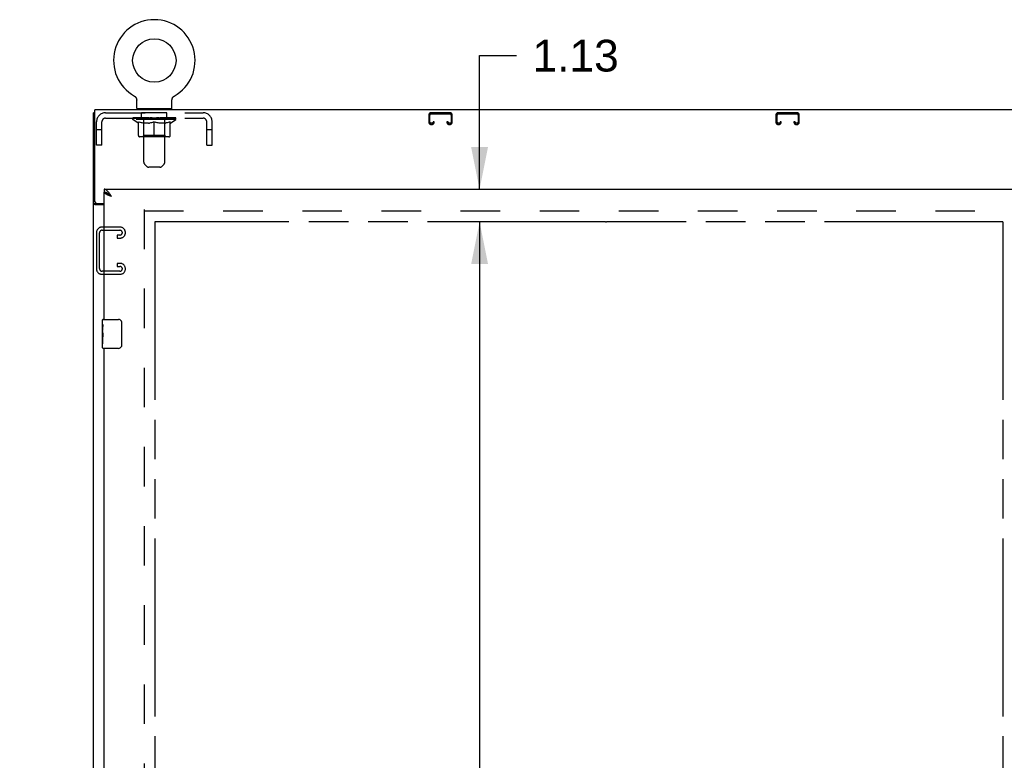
# Model space of a CAD drawing. Header units: inches. Extents: x 0 to 249, y 0 to 161.
# Tile 19 of 20: x 195 to 229, y 77 to 102. Entities that reach past the tile are written whole.
import ezdxf

# ---------------------------------------------------------------- set-up
doc = ezdxf.new("R2010")
doc.units = ezdxf.units.IN
doc.header["$LTSCALE"] = 13.679749
doc.header["$MEASUREMENT"] = 0
doc.linetypes.add('HIDDEN', pattern=[0.2, 0.1, -0.1])
doc.linetypes.add('PHANTOM', pattern=[0.8, 0.45, -0.05, 0.1, -0.05, 0.1, -0.05])
doc.layers.get('0').update_dxf_attribs({"linetype": 'CONTINUOUS'})
for name, color, linetype in [('02___PRT_ALL_AXES', 7, 'CONTINUOUS'), ('AVAILABLE_DOOR_SPACE', 7, 'CONTINUOUS'), ('DEFAULT_2', 8, 'HIDDEN'), ('DIMENSIONS', 7, 'CONTINUOUS')]:
    doc.layers.add(name, color=color, linetype=linetype)
doc.styles.get("Standard").update_dxf_attribs({"font": 'arial.ttf'})
doc.dimstyles.new('DIMSTYLE_1', dxfattribs={"dimtxt": 1.097306, "dimasz": 1.463075, "dimexe": 0.09, "dimexo": 0.07, "dimgap": 0.0375, "dimtad": 0, "dimtih": 1, "dimtoh": 1, "dimzin": 4, "dimdsep": 46, "dimtxsty": 'Standard', "dimblk": '_FILLED', "dimblk1": '_FILLED', "dimblk2": '_FILLED', "dimcen": 0.09, "dimazin": 1, "dimtfac": 1, "dimtdec": 3, "dimtofl": 0, "dimtmove": 0, "dimatfit": 3, "dimldrblk": '_FILLED', "dimfxl": 1, "dimtolj": 1, "dimtzin": 4, "dimarcsym": 0})

# ---------------------------------------------------------------- blocks, each defined once
blk = doc.blocks.new('_FILLED')
at = {"color": 0, "linetype": 'ByBlock'}
blk.add_solid([(0, 0), (-1, 0.2), (-1, -0.2)], dxfattribs=at)
blk = doc.blocks.new('*D18')
at = {"layer": 'DIMENSIONS', "color": 2, "linetype": 'Continuous'}
for p, q in [((210.7, 96.404), (210.7, 101.024)), ((210.7, 101.024), (211.98, 101.024)), ((210.7, 95.279), (210.7, 92.353))]:
    blk.add_line(p, q, dxfattribs=at)
at = {"layer": 'DIMENSIONS', "color": 2, "linetype": 'Continuous', "xscale": 1.4630747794, "yscale": 1.4630747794, "zscale": 1.4630747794}
for p, rotation in [((210.7, 96.404), 270), ((210.7, 95.279), 90)]:
    blk.add_blockref('_FILLED', p, dxfattribs=dict(at, rotation=rotation))
at = {"layer": 'DIMENSIONS', "color": 2, "linetype": 'Continuous', "insert": (212.529, 101.572), "char_height": 1.0973, "width": 2.9819, "attachment_point": 1, "line_spacing_factor": 0.9}
blk.add_mtext('1.13', dxfattribs=at)
blk = doc.blocks.new('*D19')
at = {"layer": 'DIMENSIONS', "color": 2, "linetype": 'Continuous'}
for p, q in [((210.7, 95.279), (210.7, 53.017)), ((210.7, 17.029), (210.7, 50.823))]:
    blk.add_line(p, q, dxfattribs=at)
at = {"layer": 'DIMENSIONS', "color": 2, "linetype": 'Continuous', "xscale": 1.4630747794, "yscale": 1.4630747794, "zscale": 1.4630747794}
for p, rotation in [((210.7, 95.279), 90), ((210.7, 17.029), 270)]:
    blk.add_blockref('_FILLED', p, dxfattribs=dict(at, rotation=rotation))
at = {"layer": 'DIMENSIONS', "color": 2, "linetype": 'Continuous', "insert": (210.7, 52.469), "char_height": 1.0973, "width": 3.83445, "attachment_point": 2, "line_spacing_factor": 0.9}
blk.add_mtext('78.25', dxfattribs=at)
blk = doc.blocks.new('*D22')
at = {"layer": 'DIMENSIONS', "color": 2, "linetype": 'Continuous'}
for p, q in [((199.475, 71.795), (214.12, 71.795)), ((228.787, 71.795), (219.052, 71.795))]:
    blk.add_line(p, q, dxfattribs=at)
at = {"layer": 'DIMENSIONS', "color": 2, "linetype": 'Continuous', "xscale": 1.4630747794, "yscale": 1.4630747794, "zscale": 1.4630747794, "rotation": 180}
blk.add_blockref('_FILLED', (199.475, 71.795), dxfattribs=at)
at = {"layer": 'DIMENSIONS', "color": 2, "linetype": 'Continuous', "xscale": 1.4630747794, "yscale": 1.4630747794, "zscale": 1.4630747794}
blk.add_blockref('_FILLED', (228.787, 71.795), dxfattribs=at)
at = {"layer": 'DIMENSIONS', "color": 2, "linetype": 'Continuous', "insert": (216.586, 72.344), "char_height": 1.0973, "width": 3.83445, "attachment_point": 2, "line_spacing_factor": 0.9}
blk.add_mtext('29.31', dxfattribs=at)
blk = doc.blocks.new('*D23')
at = {"layer": 'DIMENSIONS', "color": 2, "linetype": 'Continuous'}
for p, q in [((197.725, 69.469), (194.799, 69.469)), ((199.475, 69.469), (202.377, 69.469))]:
    blk.add_line(p, q, dxfattribs=at)
at = {"layer": 'DIMENSIONS', "color": 2, "linetype": 'Continuous', "xscale": 1.4630747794, "yscale": 1.4630747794, "zscale": 1.4630747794}
blk.add_blockref('_FILLED', (197.725, 69.469), dxfattribs=at)
at = {"layer": 'DIMENSIONS', "color": 2, "linetype": 'Continuous', "xscale": 1.4630747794, "yscale": 1.4630747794, "zscale": 1.4630747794, "rotation": 180}
blk.add_blockref('_FILLED', (199.475, 69.469), dxfattribs=at)
at = {"layer": 'DIMENSIONS', "color": 2, "linetype": 'Continuous', "insert": (202.925, 70.018), "char_height": 1.0973, "width": 2.9819, "attachment_point": 1, "line_spacing_factor": 0.9}
blk.add_mtext('1.75', dxfattribs=at)

msp = doc.modelspace()

# ---------------------------------------------------------------- linework, layer by layer
at = {"color": 7, "linetype": 'Continuous'}
for p, q in [((198.764, 99.626), (198.764, 99.626)), ((198.764, 99.626), (198.769, 99.623)), ((198.766, 99.625), (198.765, 99.626)), ((198.769, 99.623), (198.774, 99.62)), ((198.774, 99.62), (198.779, 99.617)), ((198.779, 99.617), (198.784, 99.613)), ((198.783, 99.613), (198.788, 99.609)), ((198.788, 99.609), (198.793, 99.605)), ((198.792, 99.606), (198.797, 99.601)), ((198.797, 99.601), (198.801, 99.597)), ((198.801, 99.597), (198.805, 99.593)), ((198.805, 99.593), (198.809, 99.588)), ((198.809, 99.588), (198.813, 99.583)), ((198.816, 99.579), (198.819, 99.574)), ((198.819, 99.574), (198.823, 99.568)), ((198.822, 99.569), (198.825, 99.563)), ((198.825, 99.563), (198.828, 99.558)), ((198.828, 99.558), (198.831, 99.552)), ((198.831, 99.553), (198.833, 99.547)), ((198.833, 99.547), (198.835, 99.541)), ((198.835, 99.541), (198.837, 99.536)), ((198.837, 99.536), (198.839, 99.53)), ((198.838, 99.53), (198.84, 99.524)), ((198.84, 99.524), (198.841, 99.518)), ((198.841, 99.518), (198.842, 99.512)), ((198.842, 99.512), (198.843, 99.507)), ((198.843, 99.507), (198.843, 99.501)), ((198.843, 99.501), (198.844, 99.495)), ((198.844, 99.495), (198.844, 99.489)), ((198.844, 99.204), (198.844, 99.489)), ((200.064, 99.501), (200.065, 99.507)), ((200.064, 99.204), (200.064, 99.489)), ((200.065, 99.507), (200.066, 99.512)), ((200.066, 99.512), (200.067, 99.518)), ((200.067, 99.518), (200.068, 99.524)), ((200.068, 99.524), (200.069, 99.53)), ((200.069, 99.53), (200.071, 99.536)), ((200.071, 99.536), (200.073, 99.541)), ((200.073, 99.541), (200.075, 99.547)), ((200.075, 99.547), (200.077, 99.553)), ((200.077, 99.552), (200.08, 99.558)), ((200.08, 99.558), (200.082, 99.563)), ((200.082, 99.563), (200.085, 99.569)), ((200.085, 99.568), (200.088, 99.574)), ((200.088, 99.573), (200.092, 99.579)), ((200.092, 99.578), (200.095, 99.583)), ((200.095, 99.583), (200.099, 99.588)), ((200.099, 99.588), (200.103, 99.593)), ((200.102, 99.593), (200.107, 99.597)), ((200.106, 99.597), (200.111, 99.601)), ((200.111, 99.601), (200.115, 99.606)), ((200.115, 99.605), (200.12, 99.609)), ((200.119, 99.609), (200.124, 99.613)), ((200.124, 99.613), (200.129, 99.617)), ((200.129, 99.617), (200.134, 99.62)), ((200.134, 99.62), (200.139, 99.623)), ((200.134, 99.62), (200.135, 99.621)), ((200.139, 99.623), (200.144, 99.626)), ((200.143, 99.626), (200.142, 99.625)), ((200.144, 99.626), (200.144, 99.626)), ((200.144, 99.626), (200.144, 99.626)), ((198.859, 99.184), (198.859, 99.154)), ((200.049, 99.184), (198.859, 99.184)), ((200.049, 99.184), (200.049, 99.154)), ((197.402, 99.05), (197.35, 99.05)), ((197.725, 96.404), (197.725, 96.3)), ((197.848, 96.258), (197.837, 96.265)), ((197.454, 95.902), (197.35, 95.902)), ((197.454, 95.914), (197.454, 95.902)), ((197.665, 91.743), (197.665, 91.889)), ((197.68, 91.904), (198.22, 91.904)), ((198.32, 91.804), (198.32, 91.004)), ((197.665, 91.486), (197.665, 91.519)), ((197.665, 91.289), (197.665, 91.32)), ((197.665, 90.919), (197.665, 91.058)), ((198.22, 90.904), (197.68, 90.904))]:
    msp.add_line(p, q, dxfattribs=at)
at = {"color": 3, "linetype": 'Continuous'}
for p, q in [((197.402, 95.974), (197.402, 99.154)), ((233.298, 99.154), (197.402, 99.154)), ((197.35, 9.258), (197.35, 99.05)), ((197.725, 96.404), (232.412, 96.404)), ((197.725, 91.904), (197.725, 96.3)), ((197.725, 95.862), (197.42, 95.862)), ((197.462, 95.914), (197.725, 95.914)), ((197.725, 68.404), (197.725, 90.904))]:
    msp.add_line(p, q, dxfattribs=at)
at = {"color": 7, "linetype": 'Continuous'}
for points in [[(198.813, 99.583), (198.816, 99.578), (198.819, 99.573)], [(200.064, 99.489), (200.064, 99.495), (200.064, 99.501)], [(200.064, 99.489), (200.064, 99.495), (200.064, 99.501)], [(197.837, 96.265), (197.826, 96.272), (197.814, 96.277), (197.803, 96.283), (197.792, 96.287), (197.781, 96.291), (197.77, 96.294), (197.758, 96.297), (197.747, 96.299), (197.736, 96.3), (197.725, 96.3)], [(197.971, 96.158), (197.96, 96.165), (197.949, 96.172), (197.938, 96.179), (197.927, 96.186), (197.917, 96.193), (197.907, 96.2), (197.897, 96.207), (197.888, 96.215), (197.879, 96.222), (197.871, 96.229), (197.863, 96.236), (197.856, 96.243), (197.85, 96.25), (197.844, 96.257), (197.841, 96.263)], [(197.971, 96.158), (197.96, 96.168), (197.949, 96.178), (197.938, 96.188), (197.927, 96.198), (197.915, 96.207), (197.904, 96.217), (197.893, 96.226), (197.882, 96.235), (197.87, 96.243), (197.859, 96.251), (197.848, 96.258)], [(197.469, 95.887), (197.467, 95.889), (197.464, 95.89), (197.462, 95.891), (197.46, 95.893), (197.458, 95.894), (197.456, 95.896), (197.455, 95.898), (197.454, 95.899), (197.454, 95.901), (197.454, 95.902)], [(197.494, 95.862), (197.494, 95.864), (197.494, 95.866), (197.493, 95.868), (197.493, 95.87), (197.492, 95.871), (197.491, 95.873), (197.489, 95.875), (197.488, 95.877), (197.486, 95.878), (197.483, 95.88), (197.481, 95.881), (197.479, 95.882), (197.477, 95.884), (197.474, 95.885), (197.469, 95.887)], [(198.313, 91.84), (198.315, 91.835), (198.317, 91.829), (198.318, 91.823), (198.319, 91.817), (198.32, 91.81), (198.32, 91.804)], [(198.32, 91.004), (198.32, 90.998), (198.319, 90.992), (198.318, 90.985), (198.317, 90.979), (198.315, 90.974), (198.313, 90.968)]]:
    msp.add_lwpolyline(points, dxfattribs=at)
at = {"color": 3, "linetype": 'Continuous'}
for points in [[(197.882, 96.291), (197.87, 96.305), (197.859, 96.319), (197.848, 96.332), (197.837, 96.344), (197.826, 96.355), (197.814, 96.365), (197.803, 96.374), (197.792, 96.382), (197.781, 96.389), (197.77, 96.394), (197.758, 96.398), (197.747, 96.402), (197.736, 96.403), (197.725, 96.404)], [(197.834, 96.211), (197.821, 96.217), (197.809, 96.223), (197.797, 96.229), (197.786, 96.235), (197.776, 96.241), (197.766, 96.247), (197.758, 96.253), (197.75, 96.259), (197.744, 96.264), (197.738, 96.27), (197.733, 96.276), (197.73, 96.282), (197.727, 96.288), (197.725, 96.294), (197.725, 96.3)], [(197.971, 96.158), (197.939, 96.169), (197.923, 96.175), (197.908, 96.181), (197.892, 96.187), (197.877, 96.193), (197.862, 96.199), (197.848, 96.205), (197.834, 96.211)], [(197.971, 96.158), (197.96, 96.175), (197.949, 96.193), (197.938, 96.21), (197.927, 96.227), (197.915, 96.244), (197.904, 96.26), (197.893, 96.276), (197.882, 96.291)], [(197.393, 95.874), (197.385, 95.876), (197.381, 95.878), (197.378, 95.879), (197.374, 95.88), (197.371, 95.882), (197.368, 95.883), (197.365, 95.884), (197.362, 95.886), (197.359, 95.888), (197.357, 95.889), (197.355, 95.891), (197.353, 95.893), (197.352, 95.895), (197.351, 95.896), (197.35, 95.898), (197.35, 95.9), (197.35, 95.902)], [(197.42, 95.862), (197.418, 95.863), (197.415, 95.865), (197.412, 95.866), (197.409, 95.868), (197.405, 95.869), (197.402, 95.871), (197.398, 95.872), (197.393, 95.874)]]:
    msp.add_lwpolyline(points, dxfattribs=at)
at = {"color": 7, "linetype": 'Continuous'}
msp.add_circle((199.454, 100.856), 0.75, dxfattribs=at)
for centre, radius, start, end in [((199.454, 100.856), 1.41, 299.2655, 240.7345), ((198.864, 99.204), 0.02, 180, 263.0769), ((200.044, 99.204), 0.02, 276.9231, 360), ((197.68, 91.889), 0.015, 90, 180), ((198.22, 91.804), 0.1, 21.1999, 90), ((197.68, 90.919), 0.015, 180, 270), ((198.22, 91.004), 0.1, 270, 338.7946)]:
    msp.add_arc(centre, radius, start, end, dxfattribs=at)
at = {"color": 3, "linetype": 'Continuous'}
msp.add_arc((197.462, 95.974), 0.06, 180, 270, dxfattribs=at)
at = {"layer": '02___PRT_ALL_AXES', "color": 8, "linetype": 'HIDDEN'}
for p, q in [((199.016, 98.863), (199.016, 99.05)), ((199.891, 99.05), (199.016, 99.05)), ((199.891, 98.863), (199.016, 98.863)), ((199.891, 98.863), (199.891, 99.05))]:
    msp.add_line(p, q, dxfattribs=at)
at = {"layer": '02___PRT_ALL_AXES', "color": 7, "linetype": 'Continuous'}
for p, q in [((197.665, 91.743), (197.665, 91.889)), ((197.665, 91.486), (197.665, 91.743)), ((197.671, 91.687), (197.665, 91.687)), ((197.672, 91.519), (197.672, 91.656)), ((197.665, 91.519), (197.672, 91.519)), ((197.665, 90.919), (197.665, 91.483)), ((197.666, 91.456), (197.665, 91.456)), ((197.665, 91.325), (197.671, 91.325)), ((197.665, 91.289), (197.672, 91.289)), ((197.672, 91.058), (197.672, 91.289)), ((197.665, 91.226), (197.672, 91.226)), ((197.665, 91.058), (197.672, 91.058))]:
    msp.add_line(p, q, dxfattribs=at)
for points in [[(197.665, 91.743), (197.665, 91.74), (197.665, 91.735), (197.666, 91.73), (197.668, 91.716)], [(197.668, 91.716), (197.668, 91.709), (197.669, 91.701), (197.67, 91.692)], [(197.67, 91.692), (197.671, 91.683), (197.671, 91.674), (197.672, 91.665), (197.672, 91.656)], [(197.665, 91.486), (197.665, 91.478), (197.665, 91.468), (197.666, 91.458)], [(197.666, 91.458), (197.669, 91.425), (197.67, 91.413), (197.671, 91.4), (197.671, 91.388), (197.672, 91.375), (197.672, 91.362), (197.672, 91.349), (197.671, 91.337), (197.671, 91.324), (197.67, 91.312), (197.669, 91.3)]]:
    msp.add_lwpolyline(points, dxfattribs=at)
msp.add_ellipse((197.928, 91.32), major_axis=(0.263, 0), ratio=0.432808, start_param=-3.141593, end_param=-2.961605, dxfattribs=at)
at = {"layer": 'AVAILABLE_DOOR_SPACE', "color": 4, "linetype": 'PHANTOM'}
for p, q in [((199.475, 95.279), (199.475, 17.029)), ((215.054, 95.279), (199.475, 95.279)), ((215.054, 95.279), (215.054, 95.275)), ((215.054, 95.275), (215.084, 95.275)), ((215.084, 95.275), (215.084, 95.279)), ((228.787, 95.279), (215.084, 95.279)), ((228.787, 95.279), (228.787, 57.029))]:
    msp.add_line(p, q, dxfattribs=at)
at = {"layer": 'DEFAULT_2', "color": 8, "linetype": 'HIDDEN'}
for p, q in [((198.764, 99.626), (198.764, 99.626)), ((198.773, 99.621), (198.774, 99.62)), ((199.079, 99.184), (199.079, 99.154)), ((199.089, 97.339), (199.089, 99.154)), ((199.819, 97.339), (199.819, 99.154)), ((199.829, 99.184), (199.829, 99.154)), ((197.454, 97.925), (197.454, 98.733)), ((197.641, 97.925), (197.641, 98.733)), ((197.771, 99.05), (201.137, 99.05)), ((197.771, 98.863), (201.137, 98.863)), ((198.71, 98.815), (198.71, 98.87)), ((198.897, 98.685), (198.71, 98.815)), ((200.197, 98.815), (198.71, 98.815)), ((198.722, 98.862), (198.722, 98.87)), ((198.732, 98.858), (198.732, 98.862)), ((198.732, 98.858), (200.175, 98.858)), ((198.743, 98.858), (198.743, 98.862)), ((198.744, 98.858), (198.744, 98.862)), ((198.755, 98.862), (198.755, 98.87)), ((198.775, 98.858), (198.775, 98.862)), ((198.777, 98.858), (198.777, 98.862)), ((198.81, 98.862), (198.81, 98.87)), ((198.827, 98.858), (198.827, 98.862)), ((198.831, 98.858), (198.831, 98.862)), ((199.067, 98.862), (198.838, 98.862)), ((198.884, 98.862), (198.884, 98.87)), ((198.886, 98.858), (198.886, 98.862)), ((198.886, 98.858), (198.886, 98.862)), ((198.889, 98.858), (198.889, 98.862)), ((198.899, 98.858), (198.899, 98.862)), ((198.899, 98.858), (198.899, 98.862)), ((198.903, 98.858), (198.903, 98.862)), ((198.903, 98.26), (198.903, 98.74)), ((198.903, 98.74), (198.938, 98.727)), ((198.906, 98.858), (198.906, 98.863)), ((198.91, 98.858), (198.91, 98.862)), ((198.93, 98.858), (198.93, 98.862)), ((198.948, 98.858), (198.948, 98.862)), ((198.95, 98.858), (198.95, 98.865)), ((198.976, 98.862), (198.976, 98.87)), ((198.976, 98.858), (198.976, 98.862)), ((198.987, 98.858), (198.987, 98.862)), ((198.992, 98.858), (198.992, 98.862)), ((199, 98.858), (199, 98.862)), ((199.016, 98.858), (199.016, 98.867)), ((199.037, 98.858), (199.037, 98.862)), ((199.039, 98.858), (199.039, 98.862)), ((199.067, 98.858), (199.067, 98.862)), ((199.145, 98.862), (199.08, 98.862)), ((199.082, 98.862), (199.082, 98.87)), ((199.088, 98.263), (199.088, 98.812)), ((199.09, 98.858), (199.09, 98.862)), ((199.096, 98.858), (199.096, 98.862)), ((199.103, 98.858), (199.103, 98.868)), ((199.11, 98.858), (199.11, 98.862)), ((199.121, 98.858), (199.121, 98.862)), ((199.145, 98.858), (199.145, 98.862)), ((199.233, 98.862), (199.17, 98.862)), ((199.194, 98.858), (199.194, 98.862)), ((199.2, 98.862), (199.2, 98.87)), ((199.204, 98.858), (199.204, 98.862)), ((199.207, 98.858), (199.207, 98.869)), ((199.21, 98.858), (199.21, 98.862)), ((199.219, 98.858), (199.219, 98.862)), ((199.233, 98.858), (199.233, 98.862)), ((199.327, 98.862), (199.27, 98.862)), ((199.286, 98.858), (199.286, 98.862)), ((199.319, 98.862), (199.411, 98.868)), ((199.325, 98.862), (199.325, 98.87)), ((199.325, 98.862), (199.325, 98.87)), ((199.325, 98.87), (199.325, 98.87)), ((199.325, 98.858), (199.325, 98.862)), ((199.327, 98.858), (199.327, 98.862)), ((199.33, 98.858), (199.33, 98.863)), ((199.332, 98.858), (199.332, 98.862)), ((199.375, 98.862), (199.448, 98.862)), ((199.383, 98.858), (199.383, 98.862)), ((199.386, 98.862), (199.386, 98.866)), ((199.411, 98.862), (199.411, 98.868)), ((199.454, 98.74), (199.419, 98.727)), ((199.426, 98.858), (199.426, 98.862)), ((199.451, 98.863), (199.451, 98.862)), ((199.451, 98.858), (199.451, 98.862)), ((199.451, 98.858), (199.451, 98.862)), ((199.454, 98.862), (199.454, 98.87)), ((199.454, 98.87), (199.589, 98.862)), ((199.454, 98.217), (199.454, 98.74)), ((199.454, 98.74), (199.489, 98.727)), ((199.457, 98.863), (199.457, 98.862)), ((199.457, 98.858), (199.457, 98.862)), ((199.457, 98.858), (199.457, 98.862)), ((199.482, 98.858), (199.482, 98.862)), ((199.482, 98.862), (199.533, 98.862)), ((199.525, 98.858), (199.525, 98.862)), ((199.576, 98.858), (199.576, 98.862)), ((199.577, 98.858), (199.577, 98.863)), ((199.58, 98.858), (199.58, 98.862)), ((199.58, 98.862), (199.638, 98.862)), ((199.582, 98.862), (199.582, 98.87)), ((199.582, 98.87), (199.583, 98.87)), ((199.582, 98.858), (199.582, 98.862)), ((199.583, 98.862), (199.583, 98.87)), ((199.622, 98.858), (199.622, 98.862)), ((199.675, 98.858), (199.675, 98.862)), ((199.675, 98.862), (199.737, 98.862)), ((199.688, 98.858), (199.688, 98.862)), ((199.698, 98.858), (199.698, 98.862)), ((199.701, 98.858), (199.701, 98.869)), ((199.704, 98.858), (199.704, 98.862)), ((199.708, 98.862), (199.708, 98.87)), ((199.713, 98.858), (199.713, 98.862)), ((199.762, 98.858), (199.762, 98.862)), ((199.762, 98.862), (199.828, 98.862)), ((199.786, 98.858), (199.786, 98.862)), ((199.797, 98.858), (199.797, 98.862)), ((199.805, 98.858), (199.805, 98.868)), ((199.812, 98.858), (199.812, 98.862)), ((199.817, 98.858), (199.817, 98.862)), ((199.82, 98.263), (199.82, 98.812)), ((199.826, 98.862), (199.826, 98.87)), ((199.841, 98.858), (199.841, 98.862)), ((199.841, 98.862), (200.07, 98.862)), ((199.868, 98.858), (199.868, 98.862)), ((199.871, 98.858), (199.871, 98.862)), ((199.892, 98.858), (199.892, 98.867)), ((199.907, 98.858), (199.907, 98.862)), ((199.915, 98.858), (199.915, 98.862)), ((199.92, 98.858), (199.92, 98.862)), ((199.932, 98.862), (199.932, 98.87)), ((199.932, 98.858), (199.932, 98.862)), ((199.958, 98.858), (199.958, 98.865)), ((199.96, 98.858), (199.96, 98.862)), ((200.004, 98.74), (199.97, 98.727)), ((199.978, 98.858), (199.978, 98.862)), ((199.997, 98.858), (199.997, 98.862)), ((200.001, 98.858), (200.001, 98.863)), ((200.004, 98.26), (200.004, 98.74)), ((200.005, 98.858), (200.005, 98.862)), ((200.008, 98.858), (200.008, 98.862)), ((200.009, 98.858), (200.009, 98.862)), ((200.011, 98.685), (200.197, 98.815)), ((200.018, 98.858), (200.018, 98.862)), ((200.021, 98.858), (200.021, 98.862)), ((200.022, 98.858), (200.022, 98.862)), ((200.023, 98.862), (200.023, 98.87)), ((200.077, 98.858), (200.077, 98.862)), ((200.08, 98.858), (200.08, 98.862)), ((200.098, 98.862), (200.098, 98.87)), ((200.131, 98.858), (200.131, 98.862)), ((200.133, 98.858), (200.133, 98.862)), ((200.152, 98.862), (200.152, 98.87)), ((200.164, 98.858), (200.164, 98.862)), ((200.165, 98.858), (200.165, 98.862)), ((200.175, 98.858), (200.175, 98.862)), ((200.186, 98.862), (200.186, 98.87)), ((200.197, 98.815), (200.197, 98.87)), ((201.267, 97.925), (201.267, 98.733)), ((201.454, 97.925), (201.454, 98.733)), ((208.944, 98.97), (208.944, 98.724)), ((208.984, 98.724), (208.984, 98.97)), ((209.676, 99.05), (209.024, 99.05)), ((209.024, 99.01), (209.676, 99.01)), ((209.091, 98.738), (209.091, 98.724)), ((209.131, 98.738), (209.091, 98.738)), ((209.131, 98.724), (209.131, 98.738)), ((209.569, 98.738), (209.569, 98.724)), ((209.609, 98.738), (209.569, 98.738)), ((209.609, 98.724), (209.609, 98.738)), ((209.716, 98.97), (209.716, 98.724)), ((209.756, 98.724), (209.756, 98.97)), ((220.944, 98.97), (220.944, 98.724)), ((220.984, 98.724), (220.984, 98.97)), ((221.676, 99.05), (221.024, 99.05)), ((221.024, 99.01), (221.676, 99.01)), ((221.091, 98.738), (221.091, 98.724)), ((221.131, 98.738), (221.091, 98.738)), ((221.131, 98.724), (221.131, 98.738)), ((221.569, 98.738), (221.569, 98.724)), ((221.609, 98.738), (221.569, 98.738)), ((221.609, 98.724), (221.609, 98.738)), ((221.716, 98.97), (221.716, 98.724)), ((221.756, 98.724), (221.756, 98.97)), ((197.641, 98.455), (197.454, 98.455)), ((198.897, 98.685), (198.903, 98.685)), ((198.972, 98.715), (198.938, 98.727)), ((199.006, 98.705), (198.972, 98.715)), ((199.039, 98.697), (199.005, 98.705)), ((199.072, 98.69), (199.038, 98.697)), ((199.104, 98.685), (199.071, 98.69)), ((199.253, 98.685), (199.104, 98.685)), ((199.253, 98.685), (199.286, 98.69)), ((199.319, 98.697), (199.285, 98.69)), ((199.352, 98.705), (199.318, 98.697)), ((199.386, 98.715), (199.351, 98.705)), ((199.419, 98.727), (199.385, 98.715)), ((199.523, 98.715), (199.488, 98.727)), ((199.556, 98.705), (199.522, 98.715)), ((199.589, 98.697), (199.556, 98.705)), ((199.622, 98.69), (199.589, 98.697)), ((199.655, 98.685), (199.622, 98.69)), ((199.803, 98.685), (199.655, 98.685)), ((199.803, 98.685), (199.836, 98.69)), ((199.869, 98.697), (199.836, 98.69)), ((199.903, 98.705), (199.869, 98.697)), ((199.936, 98.715), (199.902, 98.705)), ((199.97, 98.727), (199.935, 98.715)), ((200.004, 98.685), (200.011, 98.685)), ((201.454, 98.455), (201.267, 98.455)), ((209.051, 98.684), (209.024, 98.684)), ((209.024, 98.644), (209.051, 98.644)), ((209.676, 98.684), (209.649, 98.684)), ((209.649, 98.644), (209.676, 98.644)), ((221.051, 98.684), (221.024, 98.684)), ((221.024, 98.644), (221.051, 98.644)), ((221.676, 98.684), (221.649, 98.684)), ((221.649, 98.644), (221.676, 98.644)), ((199.961, 98.217), (198.947, 98.217)), ((199.088, 98.263), (199.041, 98.217)), ((199.82, 98.263), (199.088, 98.263)), ((199.82, 98.263), (199.866, 98.217)), ((197.641, 97.925), (197.454, 97.925)), ((201.267, 97.925), (201.454, 97.925)), ((199.19, 97.196), (199.118, 97.268)), ((199.647, 97.167), (199.26, 97.167)), ((199.718, 97.196), (199.79, 97.268)), ((199.1, 95.706), (199.1, 16.602)), ((199.1, 95.654), (231.6, 95.654)), ((198.274, 95.092), (197.634, 95.092)), ((197.648, 94.988), (198.26, 94.988)), ((197.454, 94.912), (197.454, 93.647)), ((197.558, 93.661), (197.558, 94.898)), ((198.173, 94.821), (198.173, 94.717)), ((198.26, 94.821), (198.173, 94.821)), ((198.173, 94.717), (198.274, 94.717)), ((198.454, 94.897), (198.454, 94.912)), ((198.173, 93.842), (198.173, 93.738)), ((198.274, 93.842), (198.173, 93.842)), ((198.173, 93.738), (198.26, 93.738)), ((198.454, 93.647), (198.454, 93.662)), ((197.634, 93.467), (198.274, 93.467)), ((198.26, 93.571), (197.648, 93.571))]:
    msp.add_line(p, q, dxfattribs=at)
for centre, radius, start, end in [((198.864, 99.204), 0.02, 263.0769, 270), ((199.059, 99.154), 0.03, 0, 90), ((199.849, 99.154), 0.03, 90, 180), ((200.044, 99.204), 0.02, 270, 276.9231), ((197.771, 98.733), 0.317, 90, 180), ((197.771, 98.733), 0.13, 90, 180), ((199.041, 98.812), 0.0466, 0, 90), ((199.866, 98.812), 0.0466, 90, 180), ((201.137, 98.733), 0.317, 0, 90), ((201.137, 98.733), 0.13, 0, 90), ((209.024, 98.97), 0.08, 90, 180), ((209.024, 98.97), 0.04, 90, 180), ((209.676, 98.97), 0.08, 0, 90), ((209.676, 98.97), 0.04, 0, 90), ((221.024, 98.97), 0.08, 90, 180), ((221.024, 98.97), 0.04, 90, 180), ((221.676, 98.97), 0.08, 0, 90), ((221.676, 98.97), 0.04, 0, 90), ((209.024, 98.724), 0.08, 180, 270), ((209.024, 98.724), 0.04, 180, 270), ((209.051, 98.724), 0.08, 270, 360), ((209.051, 98.724), 0.04, 270, 360), ((209.649, 98.724), 0.08, 180, 270), ((209.649, 98.724), 0.04, 180, 270), ((209.676, 98.724), 0.08, 270, 360), ((209.676, 98.724), 0.04, 270, 360), ((221.024, 98.724), 0.08, 180, 270), ((221.024, 98.724), 0.04, 180, 270), ((221.051, 98.724), 0.08, 270, 360), ((221.051, 98.724), 0.04, 270, 360), ((221.649, 98.724), 0.08, 180, 270), ((221.649, 98.724), 0.04, 180, 270), ((221.676, 98.724), 0.08, 270, 360), ((221.676, 98.724), 0.04, 270, 360), ((198.947, 98.26), 0.0434, 180, 270), ((199.961, 98.26), 0.0434, 270, 360), ((199.189, 97.339), 0.1, 180, 225), ((199.26, 97.267), 0.1, 225, 270), ((199.647, 97.267), 0.1, 270, 315), ((199.719, 97.339), 0.1, 315, 360), ((197.634, 94.912), 0.18, 90, 180), ((197.648, 94.898), 0.09, 90, 180), ((198.26, 94.898), 0.09, 0, 90), ((198.274, 94.912), 0.18, 0, 90), ((198.26, 94.911), 0.09, 270, 351.7808), ((198.274, 94.897), 0.18, 270, 360), ((197.634, 93.647), 0.18, 180, 270), ((197.648, 93.661), 0.09, 180, 270), ((198.26, 93.648), 0.09, 0, 90), ((198.26, 93.661), 0.09, 270, 351.7808), ((198.274, 93.662), 0.18, 0, 90), ((198.274, 93.647), 0.18, 270, 360)]:
    msp.add_arc(centre, radius, start, end, dxfattribs=at)
for centre, major_axis, ratio, start_param, end_param in [((199.454, 98.87), (0.743, 0.008), 0.059247, 2.966439, 3.140971), ((198.687, 98.856), (0.232, 0), 0.060167, 0.426548, 1.470503), ((199.454, 98.87), (0.744, 0), 0.060167, 3.141593, 3.316126), ((198.687, 98.848), (0.232, 0.002), 0.059247, 1.374323, 1.469882), ((199.454, 98.87), (0.743, 0.015), 0.056515, 2.79136, 2.965893), ((198.659, 98.856), (0.232, 0.002), 0.059247, 0.251393, 1.295349), ((198.739, 98.856), (0.232, -0.002), 0.059247, 0.601702, 1.645657), ((199.454, 98.87), (0.743, -0.008), 0.059247, -2.966439, -2.791906), ((198.739, 98.848), (0.232, 0), 0.060167, 1.549477, 1.645036), ((198.659, 98.848), (0.232, 0.005), 0.056515, 1.199244, 1.294804), ((198.743, 98.851), (0.192, 0.002), 0.059247, 1.051627, 1.625044), ((198.72, 98.851), (0.192, 0.004), 0.056515, 0.876548, 1.449966), ((198.787, 98.851), (0.192, 0), 0.060167, 1.226781, 1.800198), ((199.454, 98.87), (0.743, 0.022), 0.052059, 2.616423, 2.790956), ((198.654, 98.856), (0.232, 0.005), 0.056515, 0.076315, 1.120271), ((198.812, 98.856), (0.232, -0.005), 0.056515, 0.77678, 1.820736), ((199.454, 98.87), (0.743, -0.015), 0.056515, -2.79136, -2.616827), ((198.812, 98.848), (0.232, -0.002), 0.059247, 1.724631, 1.82019), ((198.654, 98.848), (0.232, 0.007), 0.052059, 1.024308, 1.119867), ((198.719, 98.851), (0.192, 0.006), 0.052059, 0.701611, 1.275029), ((198.852, 98.851), (0.192, -0.002), 0.059247, 1.401935, 1.975352), ((199.454, 98.87), (0.743, 0.029), 0.046022, 2.441677, 2.61621), ((198.905, 98.856), (0.232, -0.007), 0.052059, 0.951717, 1.995673), ((199.454, 98.87), (0.743, -0.022), 0.052059, -2.616423, -2.441891), ((198.675, 98.856), (0.232, 0.007), 0.052059, -0.098622, 0.945334), ((198.905, 98.848), (0.232, -0.005), 0.056515, 1.899709, 1.995269), ((198.675, 98.848), (0.232, 0.009), 0.046022, 0.849561, 0.945121), ((198.74, 98.851), (0.192, 0.007), 0.046022, 0.526865, 1.100283), ((198.936, 98.851), (0.192, -0.004), 0.056515, 1.577013, 2.150431), ((199.454, 98.87), (0.743, 0.034), 0.038593, 2.267147, 2.44168), ((199.015, 98.856), (0.232, -0.009), 0.046022, 1.126463, 2.170419), ((198.718, 98.856), (0.232, 0.009), 0.046022, -0.273368, 0.770588), ((199.454, 98.87), (0.743, -0.029), 0.046022, -2.441677, -2.267144), ((199.015, 98.848), (0.232, -0.007), 0.052059, 2.074646, 2.170205), ((198.718, 98.848), (0.232, 0.011), 0.038593, 0.675031, 0.77059), ((198.784, 98.851), (0.192, 0.009), 0.038593, 0.352335, 0.925752), ((199.035, 98.851), (0.192, -0.006), 0.052059, 1.75195, 2.325367), ((199.454, 98.87), (0.743, 0.039), 0.030002, 2.09283, 2.267363), ((199.138, 98.856), (0.232, -0.011), 0.038593, 1.300994, 2.344949), ((198.784, 98.856), (0.232, 0.011), 0.038593, -0.447899, 0.596057), ((199.454, 98.87), (0.743, -0.034), 0.038593, -2.267147, -2.092614), ((199.138, 98.848), (0.232, -0.009), 0.046022, 2.249392, 2.344952), ((198.784, 98.848), (0.232, 0.012), 0.030002, 0.500714, 0.596274), ((198.847, 98.851), (0.192, 0.01), 0.030002, 0.178018, 0.751436), ((199.146, 98.851), (0.192, -0.007), 0.046022, 1.926696, 2.500114), ((198.871, 98.856), (0.232, 0.012), 0.030002, -0.622215, 0.421741), ((199.454, 98.87), (0.743, 0.042), 0.020513, 1.918702, 2.093235), ((199.27, 98.856), (0.232, -0.012), 0.030002, 1.47531, 2.519266), ((199.454, 98.87), (0.743, -0.039), 0.030002, -2.09283, -1.918297), ((199.27, 98.848), (0.232, -0.011), 0.038593, 2.423923, 2.519482), ((198.871, 98.848), (0.232, 0.013), 0.020513, 0.326586, 0.422146), ((198.929, 98.851), (0.192, 0.011), 0.020513, 0.00389, 0.577307), ((199.267, 98.851), (0.192, -0.009), 0.038593, 2.101227, 2.674644), ((198.975, 98.856), (0.232, 0.013), 0.020513, -0.796343, 0.247613), ((199.454, 98.87), (0.743, 0.044), 0.010411, 1.744712, 1.919245), ((199.408, 98.856), (0.232, -0.013), 0.020513, 1.649438, 2.693394), ((199.454, 98.87), (0.743, -0.042), 0.020513, -1.918702, -1.744169), ((199.408, 98.848), (0.232, -0.012), 0.030002, 2.598239, 2.693799), ((198.975, 98.848), (0.232, 0.014), 0.010411, 0.152596, 0.248156), ((199.027, 98.851), (0.192, 0.011), 0.010411, 6.113086, 6.686503), ((199.394, 98.851), (0.192, -0.01), 0.030002, 2.275543, 2.848961), ((199.094, 98.856), (0.232, 0.014), 0.010411, -0.970333, -0.000837), ((199.548, 98.856), (0.232, -0.014), 0.010411, 1.823428, 2.867384), ((199.454, 98.87), (0.743, -0.044), 0.010411, -1.744712, -1.570179), ((199.548, 98.848), (0.232, -0.013), 0.020513, 2.772368, 2.867927), ((199.523, 98.851), (0.192, -0.011), 0.020513, 2.449671, 3.023089), ((199.36, 98.856), (0.232, 0.014), 0.010411, 0.274209, 1.318165), ((199.259, 98.851), (0.192, 0.011), 0.010411, -0.000381, 0.517932), ((199.223, 98.848), (0.232, 0.014), 0.010411, 0.195236, 0.407198), ((199.454, 98.87), (0.743, 0.044), 0.010411, -1.579123, -1.39688), ((199.684, 98.848), (0.232, -0.014), 0.010411, 2.946357, 3.041917), ((199.649, 98.851), (0.192, -0.011), 0.010411, 2.623661, 3.142044), ((199.499, 98.856), (0.232, 0.013), 0.020513, 0.448199, 1.492154), ((199.385, 98.851), (0.192, 0.011), 0.020513, 0.118504, 0.691921), ((199.36, 98.848), (0.232, 0.013), 0.020513, 0.273666, 0.369225), ((199.814, 98.856), (0.232, -0.014), 0.010411, -3.140756, -2.17126), ((199.454, 98.87), (0.743, 0.042), 0.020513, -1.397424, -1.222891), ((199.454, 98.87), (0.743, -0.044), 0.010411, 1.222347, 1.39688), ((199.637, 98.856), (0.232, 0.012), 0.030002, 0.622327, 1.666283), ((199.514, 98.851), (0.192, 0.01), 0.030002, 0.292632, 0.86605), ((199.88, 98.851), (0.192, -0.011), 0.010411, 2.738275, 3.311692), ((199.933, 98.856), (0.232, -0.013), 0.020513, 2.89398, 3.937936), ((199.499, 98.848), (0.232, 0.012), 0.030002, 0.447794, 0.543354), ((199.933, 98.848), (0.232, -0.014), 0.010411, 2.893437, 2.988996), ((199.454, 98.87), (0.743, 0.039), 0.030002, -1.223295, -1.048762), ((199.454, 98.87), (0.743, -0.042), 0.020513, 1.048358, 1.222891), ((199.77, 98.856), (0.232, 0.011), 0.038593, 0.796643, 1.840599), ((199.64, 98.851), (0.192, 0.009), 0.038593, 0.466948, 1.040366), ((199.978, 98.851), (0.192, -0.011), 0.020513, 2.564285, 3.137703), ((200.037, 98.856), (0.232, -0.012), 0.030002, 2.719852, 3.763807), ((199.893, 98.856), (0.232, 0.009), 0.046022, 0.971174, 2.01513), ((199.637, 98.848), (0.232, 0.011), 0.038593, 0.62211, 0.71767), ((200.037, 98.848), (0.232, -0.013), 0.020513, 2.719447, 2.815007), ((199.454, 98.87), (0.743, 0.034), 0.038593, -1.048979, -0.874446), ((199.454, 98.87), (0.743, -0.039), 0.030002, 0.874229, 1.048762), ((199.761, 98.851), (0.192, 0.007), 0.046022, 0.641479, 1.214897), ((200.002, 98.856), (0.232, 0.007), 0.052059, 1.14592, 2.189876), ((200.06, 98.851), (0.192, -0.01), 0.030002, 2.390157, 2.963574), ((200.123, 98.856), (0.232, -0.011), 0.038593, 2.545535, 3.589491), ((199.873, 98.851), (0.192, 0.006), 0.052059, 0.816225, 1.389643), ((199.77, 98.848), (0.232, 0.009), 0.046022, 0.796641, 0.892201), ((200.123, 98.848), (0.232, -0.012), 0.030002, 2.545319, 2.640878), ((200.095, 98.856), (0.232, 0.005), 0.056515, 1.320857, 2.364813), ((199.454, 98.87), (0.743, 0.029), 0.046022, -0.874448, -0.699915), ((199.454, 98.87), (0.743, -0.034), 0.038593, 0.699913, 0.874446), ((200.189, 98.856), (0.232, -0.009), 0.046022, 2.371005, 3.41496), ((200.124, 98.851), (0.192, -0.009), 0.038593, 2.21584, 2.789258), ((199.972, 98.851), (0.192, 0.004), 0.056515, 0.991162, 1.564579), ((200.169, 98.856), (0.232, 0.002), 0.059247, 1.495935, 2.539891), ((200.233, 98.856), (0.232, -0.007), 0.052059, 2.196258, 3.240214), ((200.167, 98.851), (0.192, -0.007), 0.046022, 2.04131, 2.614727), ((199.893, 98.848), (0.232, 0.007), 0.052059, 0.971387, 1.066947), ((200.221, 98.856), (0.232, 0), 0.060167, 1.671089, 2.715045), ((200.189, 98.848), (0.232, -0.011), 0.038593, 2.371002, 2.466562), ((200.253, 98.856), (0.232, -0.005), 0.056515, 2.021322, 3.065278), ((199.454, 98.87), (0.743, 0.022), 0.052059, -0.699702, -0.525169), ((199.454, 98.87), (0.743, -0.029), 0.046022, 0.525382, 0.699915), ((200.055, 98.851), (0.192, 0.002), 0.059247, 1.16624, 1.739658), ((200.249, 98.856), (0.232, -0.002), 0.059247, 1.846243, 2.890199), ((200.189, 98.851), (0.192, -0.006), 0.052059, 1.866564, 2.439981), ((200.12, 98.851), (0.192, 0), 0.060167, 1.341394, 1.914812), ((200.188, 98.851), (0.192, -0.004), 0.056515, 1.691627, 2.265045), ((200.165, 98.851), (0.192, -0.002), 0.059247, 1.516549, 2.089966), ((200.002, 98.848), (0.232, 0.005), 0.056515, 1.146324, 1.241883), ((200.233, 98.848), (0.232, -0.009), 0.046022, 2.196472, 2.292031), ((199.454, 98.87), (0.743, 0.015), 0.056515, -0.524765, -0.350233), ((199.454, 98.87), (0.743, -0.022), 0.052059, 0.350636, 0.525169), ((200.095, 98.848), (0.232, 0.002), 0.059247, 1.321402, 1.416962), ((200.253, 98.848), (0.232, -0.007), 0.052059, 2.021726, 2.117285), ((199.454, 98.87), (0.743, 0.008), 0.059247, -0.349687, -0.175154), ((199.454, 98.87), (0.743, -0.015), 0.056515, 0.1757, 0.350233), ((200.169, 98.848), (0.232, 0), 0.060167, 1.496556, 1.592116), ((200.249, 98.848), (0.232, -0.005), 0.056515, 1.846789, 1.942348), ((200.221, 98.848), (0.232, -0.002), 0.059247, 1.67171, 1.76727), ((199.454, 98.87), (0.744, 0), 0.060167, -0.174533, 0), ((199.454, 98.87), (0.743, -0.008), 0.059247, 0.000621, 0.175154)]:
    msp.add_ellipse(centre, major_axis=major_axis, ratio=ratio, start_param=start_param, end_param=end_param, dxfattribs=at)

# ---------------------------------------------------------------- dimensions: what is measured, and where the dimension line sits
at = {"layer": 'DIMENSIONS', "color": 2, "linetype": 'Continuous'}
for base, p1, p2, angle, picture, middle in [((210.700232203, 96.404111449), (215.053577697, 95.279111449), (232.392327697, 96.404111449), 90, '*D18', (214.067550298, 101.01752709)), ((197.725, 69.469), (199.475, 95.279), (197.725, 96.3), 180, '*D23', (204.468, 69.463)), ((199.475, 71.795), (228.787, 57.029), (199.475, 95.279), 180, '*D22', (216.465, 71.789)), ((210.7, 17.029), (215.054, 95.279), (215.054, 17.029), 270, '*D19', (210.704, 51.914))]:
    dim = msp.add_linear_dim(base=base, p1=p1, p2=p2, angle=angle, dimstyle='DIMSTYLE_1', dxfattribs=at)
    dim.commit()
    dim.dimension.update_dxf_attribs({"geometry": picture, "text_midpoint": middle, "dimtype": 160})

doc.saveas('drawing.dxf')
